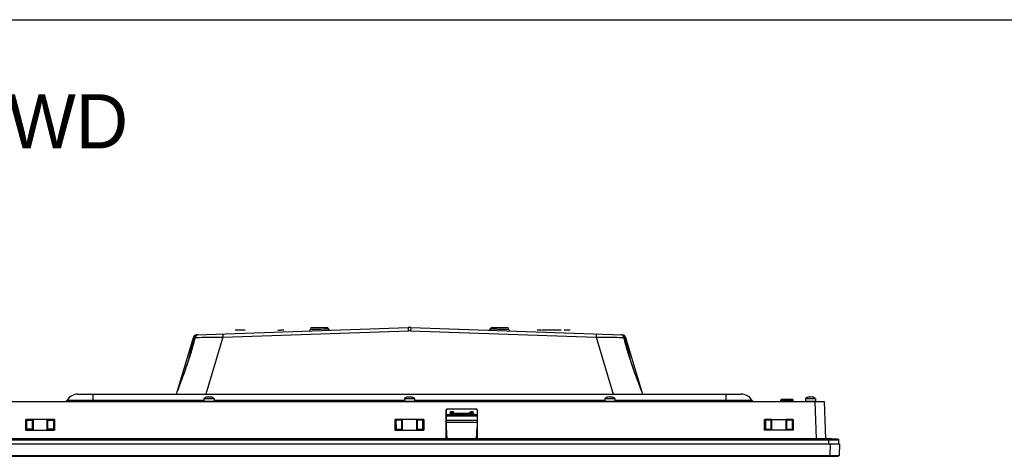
# Model space of a CAD drawing. Header units: millimetres. Extents: x 0 to 1682, y 0 to 1188.
# Tile 17 of 38: x 295 to 841, y 946 to 1188. Entities that reach past the tile are written whole.
import ezdxf

# ---------------------------------------------------------------- set-up
doc = ezdxf.new("R2010")
doc.units = ezdxf.units.MM
doc.header["$LTSCALE"] = 92.51
for name, color, linetype in [('2D-TOPRC1500_00-FORMAT', 7, 'CONTINUOUS'), ('2D-TOPRC1500_00-TEXT', 7, 'CONTINUOUS'), ('GASKET_TOPRC19_REV03_VIEW-SHAPE', 7, 'CONTINUOUS'), ('HC233237-RC1900WD-제품취출-SHAPE', 7, 'CONTINUOUS'), ('ISO7045-M3X6-4_8-SHAPE', 7, 'CONTINUOUS'), ('REAR_CASE_MDPSC_19W-SHAPE', 7, 'CONTINUOUS'), ('REAR_COVER_MDPSC_19W-SHAPE', 7, 'CONTINUOUS'), ('TACT_TS14-1212-70-CUI-SHAPE', 7, 'CONTINUOUS'), ('TACT_TS16-1212-75-BK_SMD_-SHAPE', 7, 'CONTINUOUS')]:
    doc.layers.add(name, color=color, linetype=linetype)
doc.styles.get("Standard").update_dxf_attribs({"font": 'GOTHIC.TTF'})

msp = doc.modelspace()

# ---------------------------------------------------------------- linework, layer by layer
at = {"layer": '2D-TOPRC1500_00-FORMAT', "color": 7, "linetype": 'Continuous'}
msp.add_line((0, 1188), (1682, 1188), dxfattribs=at)
at = {"layer": 'GASKET_TOPRC19_REV03_VIEW-SHAPE', "color": 7, "linetype": 'Continuous'}
for p, q in [((272.747833, 955.040455), (749.015011, 955.040455)), ((748.681422, 955.374044), (273.081422, 955.374044)), ((276.21412, 955.376652), (745.548724, 955.376652)), ((745.281422, 955.54017), (276.481422, 955.54017)), ((743.481422, 955.54017), (743.481422, 955.376652)), ((743.481422, 955.374044), (743.481422, 952.840455)), ((749.015011, 955.040455), (749.015011, 952.840455))]:
    msp.add_line(p, q, dxfattribs=at)
msp.add_open_spline([(745.281422, 955.54017), (745.335646, 955.54017), (745.446351, 955.509684), (745.52407, 955.425037), (745.548724, 955.376652)], degree=3, knots=[0, 0, 0, 0, 0.4996368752, 1, 1, 1, 1], dxfattribs=at)
msp.add_open_spline([(748.681422, 955.374044), (748.766528, 955.374044), (748.94384, 955.302873), (749.015011, 955.125561), (749.015011, 955.040455)], degree=3, dxfattribs=at)
at = {"layer": 'HC233237-RC1900WD-제품취출-SHAPE', "color": 7, "linetype": 'Continuous'}
for p, q in [((280.700314, 976.290455), (741.06253, 976.290455)), ((736.790191, 955.54017), (736.065576, 976.290455)), ((741.06253, 976.290455), (741.787146, 955.54017)), ((531.307662, 971.273266), (531.221624, 971.273161)), ((531.221624, 971.273161), (531.221624, 955.97358)), ((531.328185, 955.97371), (531.307662, 971.273266)), ((548.451918, 968.840455), (531.310926, 968.840455)), ((531.311561, 968.366623), (548.451282, 968.366623)), ((532.116256, 972.167793), (547.646587, 972.167793)), ((532.116256, 972.082944), (532.116256, 972.167793)), ((532.116256, 972.082944), (547.646587, 972.082944)), ((533.381422, 969.690455), (533.366585, 968.840455)), ((533.385867, 970.19916), (535.376977, 970.19916)), ((533.385867, 969.69044), (533.385867, 970.194639)), ((534.381421, 969.690455), (533.385867, 969.690455)), ((533.890576, 970.690455), (533.390372, 970.199065)), ((533.892433, 970.690455), (534.87041, 970.690455)), ((534.381422, 968.840455), (534.381422, 969.690455)), ((534.381776, 969.690455), (545.381068, 969.690455)), ((534.872267, 970.690455), (535.372472, 970.199065)), ((535.376977, 969.690455), (535.376977, 970.194639)), ((536.778316, 968.840455), (536.789092, 969.690455)), ((542.984528, 968.840455), (542.973751, 969.690455)), ((544.385867, 970.19916), (546.376977, 970.19916)), ((544.385867, 969.690455), (544.385867, 970.194639)), ((544.890576, 970.690455), (544.390372, 970.199065)), ((544.892433, 970.690455), (545.87041, 970.690455)), ((545.575645, 969.690446), (545.381421, 969.690455)), ((545.381422, 969.690455), (545.381422, 968.840455)), ((546.376977, 969.690455), (545.575645, 969.690446)), ((545.872267, 970.690455), (546.372472, 970.199065)), ((546.376977, 969.69044), (546.376977, 970.194639)), ((546.381422, 969.690455), (546.396259, 968.840455)), ((547.646587, 972.167793), (547.646587, 972.082944)), ((548.455181, 971.273266), (548.434659, 955.97371)), ((548.455181, 971.273266), (548.54122, 971.273161)), ((548.54122, 955.97358), (548.54122, 971.273161)), ((297.920146, 960.297458), (297.920146, 966.261673)), ((313.824719, 966.259938), (297.920146, 966.259938)), ((298.088364, 960.507448), (298.088364, 966.193565)), ((298.088364, 966.193565), (298.347561, 965.934684)), ((298.088364, 966.193565), (301.97448, 966.193565)), ((298.336712, 965.935049), (298.336712, 960.74563)), ((298.396421, 965.875413), (298.336712, 965.935049)), ((298.347561, 965.934684), (301.715283, 965.934684)), ((298.403829, 960.812828), (298.396421, 965.875413)), ((298.396421, 965.875413), (301.666423, 965.875413)), ((301.666423, 965.875413), (301.659015, 960.812828)), ((301.666423, 965.875413), (301.725765, 965.934684)), ((301.97448, 966.193565), (301.726131, 965.945519)), ((301.726131, 960.74563), (301.726131, 965.935049)), ((301.97448, 966.193565), (301.97448, 960.507448)), ((309.788364, 960.507448), (309.788364, 966.193565)), ((309.788364, 966.193565), (310.047561, 965.934684)), ((309.788364, 966.193565), (313.67448, 966.193565)), ((310.036712, 965.935049), (310.036712, 960.74563)), ((310.096421, 965.875413), (310.036712, 965.935049)), ((310.047561, 965.934684), (313.415283, 965.934684)), ((310.103829, 960.812828), (310.096421, 965.875413)), ((310.096421, 965.875413), (313.366423, 965.875413)), ((313.366423, 965.875413), (313.359015, 960.812828)), ((313.366423, 965.875413), (313.425765, 965.934684)), ((313.67448, 966.193565), (313.426131, 965.945519)), ((313.426131, 960.74563), (313.426131, 965.935049)), ((313.67448, 966.193565), (313.67448, 960.507448)), ((313.824719, 966.261673), (313.824719, 960.297458)), ((502.929135, 960.297458), (502.929135, 966.261673)), ((518.833708, 966.259938), (502.929135, 966.259938)), ((506.97448, 966.193565), (503.088364, 966.193565)), ((503.088364, 966.193565), (503.347561, 965.934684)), ((503.088364, 966.193565), (503.088364, 960.507448)), ((503.396421, 965.875413), (503.336712, 965.935049)), ((503.336712, 965.935049), (503.336712, 960.74563)), ((506.725765, 965.934684), (503.337078, 965.934684)), ((506.666423, 965.875413), (503.396421, 965.875413)), ((503.396421, 965.875413), (503.403829, 960.812828)), ((506.659015, 960.812828), (506.666423, 965.875413)), ((506.97448, 966.193565), (506.726131, 965.945519)), ((506.726131, 960.74563), (506.726131, 965.935049)), ((506.97448, 960.507448), (506.97448, 966.193565)), ((518.67448, 966.193565), (514.788364, 966.193565)), ((514.788364, 966.193565), (515.047561, 965.934684)), ((514.788364, 966.193565), (514.788364, 960.507448)), ((515.096421, 965.875413), (515.036712, 965.935049)), ((515.036712, 965.935049), (515.036712, 960.74563)), ((518.425765, 965.934684), (515.037078, 965.934684)), ((518.366423, 965.875413), (515.096421, 965.875413)), ((515.096421, 965.875413), (515.103829, 960.812828)), ((518.359015, 960.812828), (518.366423, 965.875413)), ((518.366423, 965.875413), (518.425765, 965.934684)), ((518.67448, 966.193565), (518.426131, 965.945519)), ((518.426131, 960.74563), (518.426131, 965.935049)), ((518.67448, 960.507448), (518.67448, 966.193565)), ((518.833708, 966.261673), (518.833708, 960.297458)), ((548.447692, 965.690455), (531.315151, 965.690455)), ((531.316422, 964.742791), (548.446421, 964.742791)), ((531.319998, 962.076905), (531.662574, 955.54017)), ((548.10027, 955.54017), (548.442845, 962.076905)), ((707.938125, 966.261673), (723.842697, 966.261673)), ((707.938125, 960.297458), (707.938125, 966.261673)), ((711.97448, 966.193565), (708.088364, 966.193565)), ((708.088364, 966.193565), (708.347561, 965.934684)), ((708.088364, 966.193565), (708.088364, 960.507448)), ((708.336712, 965.935049), (708.336712, 960.74563)), ((711.725765, 965.934684), (708.337078, 965.934684)), ((711.666423, 965.875413), (708.396421, 965.875413)), ((708.396421, 965.875413), (708.403829, 960.812828)), ((711.659015, 960.812828), (711.666423, 965.875413)), ((711.666423, 965.875413), (711.725765, 965.934684)), ((711.97448, 966.193565), (711.726131, 965.945519)), ((711.726131, 960.74563), (711.726131, 965.935049)), ((711.97448, 960.507448), (711.97448, 966.193565)), ((723.67448, 966.193565), (719.788364, 966.193565)), ((719.788364, 966.193565), (720.047561, 965.934684)), ((719.788364, 966.193565), (719.788364, 960.507448)), ((720.096421, 965.875413), (720.036712, 965.935049)), ((720.036712, 965.935049), (720.036712, 960.74563)), ((723.425765, 965.934684), (720.037078, 965.934684)), ((723.366423, 965.875413), (720.096421, 965.875413)), ((720.096421, 965.875413), (720.103829, 960.812828)), ((723.359015, 960.812828), (723.366423, 965.875413)), ((723.67448, 966.193565), (723.426131, 965.945519)), ((723.426131, 960.74563), (723.426131, 965.935049)), ((723.67448, 960.507448), (723.67448, 966.193565)), ((723.842697, 966.261673), (723.842697, 960.297458)), ((297.920146, 960.295723), (313.824719, 960.295723)), ((298.088364, 960.507448), (298.336712, 960.7561)), ((301.97448, 960.507448), (298.088364, 960.507448)), ((301.736954, 960.745264), (298.32589, 960.745264)), ((301.659015, 960.812828), (298.403829, 960.812828)), ((301.659015, 960.812828), (301.726131, 960.74563)), ((301.97448, 960.507448), (301.736954, 960.745264)), ((309.788364, 960.507448), (310.036712, 960.7561)), ((313.67448, 960.507448), (309.788364, 960.507448)), ((313.436954, 960.745264), (310.02589, 960.745264)), ((313.359015, 960.812828), (310.103829, 960.812828)), ((313.359015, 960.812828), (313.426131, 960.74563)), ((313.67448, 960.507448), (313.436954, 960.745264)), ((502.929135, 960.295723), (518.833708, 960.295723)), ((503.088364, 960.507448), (503.336712, 960.7561)), ((503.088364, 960.507448), (506.97448, 960.507448)), ((503.336347, 960.745264), (506.726496, 960.745264)), ((503.403829, 960.812828), (506.659015, 960.812828)), ((506.659015, 960.812828), (506.726131, 960.74563)), ((506.97448, 960.507448), (506.736954, 960.745264)), ((514.788364, 960.507448), (515.036712, 960.7561)), ((514.788364, 960.507448), (518.67448, 960.507448)), ((515.036347, 960.745264), (518.426496, 960.745264)), ((515.103829, 960.812828), (518.359015, 960.812828)), ((518.67448, 960.507448), (518.436954, 960.745264)), ((723.842697, 960.297458), (707.938125, 960.297458)), ((708.088364, 960.507448), (708.336712, 960.7561)), ((708.088364, 960.507448), (711.97448, 960.507448)), ((708.403829, 960.812828), (708.336347, 960.745264)), ((708.336347, 960.745264), (711.726496, 960.745264)), ((708.403829, 960.812828), (711.659015, 960.812828)), ((711.97448, 960.507448), (711.736954, 960.745264)), ((719.788364, 960.507448), (720.036712, 960.7561)), ((719.788364, 960.507448), (723.67448, 960.507448)), ((720.103829, 960.812828), (720.036347, 960.745264)), ((720.036347, 960.745264), (723.426496, 960.745264)), ((720.103829, 960.812828), (723.359015, 960.812828)), ((723.67448, 960.507448), (723.436954, 960.745264)), ((272.181422, 952.840455), (749.581422, 952.840455)), ((531.328185, 955.97371), (531.221624, 955.97358)), ((548.434659, 955.97371), (548.54122, 955.97358)), ((744.356873, 946.323005), (744.584468, 952.840455)), ((749.581422, 952.840455), (749.353827, 946.323005)), ((272.908711, 945.840455), (748.854132, 945.840455)), ((277.40597, 946.323005), (744.356873, 946.323005)), ((744.356873, 946.323005), (744.356873, 945.840455)), ((744.356873, 946.323005), (745.13887, 946.320411)), ((747.294292, 946.315933), (747.890202, 946.31562)), ((749.353827, 946.323005), (748.854132, 945.840455))]:
    msp.add_line(p, q, dxfattribs=at)
for points, knots in [([(531.221624, 971.273161), (531.221624, 971.500911), (531.416586, 971.972609), (531.888315, 972.167793), (532.116256, 972.167793)], [0, 0, 0, 0, 0.4997894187, 1, 1, 1, 1]), ([(531.307662, 971.273266), (531.307386, 971.47936), (531.483444, 971.906305), (531.910154, 972.082944), (532.116256, 972.082944)], [0, 0, 0, 0, 0.4999905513, 1, 1, 1, 1]), ([(547.646587, 972.167793), (547.874421, 972.167793), (548.346133, 971.972734), (548.54122, 971.501018), (548.54122, 971.273161)], [0, 0, 0, 0, 0.4999747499, 1, 1, 1, 1]), ([(547.646587, 972.082944), (547.852683, 972.082944), (548.279392, 971.906313), (548.455457, 971.479367), (548.455181, 971.273266)], [0, 0, 0, 0, 0.4999940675, 1, 1, 1, 1]), ([(745.13887, 946.320411), (745.330593, 946.319839), (746.049066, 946.317872), (746.76754, 946.316452), (747.294292, 946.315933)], [0, 0, 0, 0, 0.2668483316, 1, 1, 1, 1]), ([(747.890202, 946.31562), (748.097391, 946.31562), (748.388932, 946.315468), (748.749215, 946.317006), (748.95986, 946.316292), (749.120064, 946.321231), (749.248944, 946.313306), (749.302726, 946.330558), (749.353545, 946.314925), (749.353827, 946.323005)], [0, 0, 0, 0, 0.4246512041, 0.596813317, 0.7400578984, 0.852930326, 0.9342471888, 0.9834294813, 1, 1, 1, 1])]:
    msp.add_open_spline(points, degree=3, knots=knots, dxfattribs=at)
for points in [[(531.337339, 955.539112), (531.263952, 955.669786), (531.221624, 955.823709), (531.221624, 955.97358)], [(531.463953, 955.537002), (531.378629, 955.663328), (531.328389, 955.821268), (531.328185, 955.97371)], [(548.434659, 955.97371), (548.434454, 955.821258), (548.384211, 955.663304), (548.298874, 955.536975)], [(548.54122, 955.97358), (548.54122, 955.823888), (548.499268, 955.670077), (548.426016, 955.539533)]]:
    msp.add_open_spline(points, degree=3, dxfattribs=at)
at = {"layer": 'ISO7045-M3X6-4_8-SHAPE', "color": 7, "linetype": 'Continuous'}
for p, q in [((398.131422, 978.559715), (398.131422, 978.569165)), ((399.331422, 978.559715), (399.331422, 978.781431)), ((399.931422, 978.781431), (399.931422, 978.559715)), ((401.131422, 978.569165), (401.131422, 978.559715)), ((509.381422, 978.559715), (509.381422, 978.569165)), ((510.581422, 978.559715), (510.581422, 978.781431)), ((511.181422, 978.781431), (511.181422, 978.559715)), ((512.381422, 978.569165), (512.381422, 978.559715)), ((620.631422, 978.559715), (620.631422, 978.569165)), ((621.831422, 978.559715), (621.831422, 978.781431)), ((622.431422, 978.781431), (622.431422, 978.559715)), ((623.631422, 978.569165), (623.631422, 978.559715)), ((731.881422, 978.559715), (731.881422, 978.569165)), ((733.081422, 978.559715), (733.081422, 978.781431)), ((733.681422, 978.781431), (733.681422, 978.559715)), ((734.881422, 978.569165), (734.881422, 978.559715)), ((396.831422, 977.941926), (396.831422, 976.390455)), ((396.831422, 977.941926), (402.431422, 977.941926)), ((396.831422, 976.390455), (402.431422, 976.390455)), ((402.431422, 977.941926), (402.431422, 976.390455)), ((508.081422, 977.941926), (513.681422, 977.941926)), ((508.081422, 977.941926), (508.081422, 976.390455)), ((508.081422, 976.390455), (513.681422, 976.390455)), ((513.681422, 977.941926), (513.681422, 976.390455)), ((619.331422, 977.941926), (624.931422, 977.941926)), ((619.331422, 977.941926), (619.331422, 976.390455)), ((619.331422, 976.390455), (624.931422, 976.390455)), ((624.931422, 977.941926), (624.931422, 976.390455)), ((730.581422, 977.941926), (736.181422, 977.941926)), ((730.581422, 977.941926), (730.581422, 976.390455)), ((730.581422, 976.390455), (736.181422, 976.390455)), ((736.181422, 977.941926), (736.181422, 976.390455))]:
    msp.add_line(p, q, dxfattribs=at)
for centre, radius, start, end in [((399.631422, 973.799463), 5, 107.45760312, 124.05579774), ((399.631422, 973.799463), 4.990992, 93.44602869, 107.4901275), ((399.631422, 973.799463), 4.769696, 86.39388186, 93.60611814), ((399.631422, 973.799463), 4.990992, 72.5098725, 86.55397131), ((399.631422, 973.799463), 5, 55.94420226, 72.54239688), ((510.881422, 973.799463), 5, 107.45760312, 124.05579774), ((510.881422, 973.799463), 4.990992, 93.44602869, 107.4901275), ((510.881422, 973.799463), 4.769696, 86.39388186, 93.60611814), ((510.881422, 973.799463), 4.990992, 72.5098725, 86.55397131), ((510.881422, 973.799463), 5, 55.94420226, 72.54239688), ((622.131422, 973.799463), 5, 107.45760312, 124.05579774), ((622.131422, 973.799463), 4.990992, 93.44602869, 107.4901275), ((622.131422, 973.799463), 4.769696, 86.39388186, 93.60611814), ((622.131422, 973.799463), 4.990992, 72.5098725, 86.55397131), ((622.131422, 973.799463), 5, 55.94420226, 72.54239688), ((733.381422, 973.799463), 5, 107.45760312, 124.05579774), ((733.381422, 973.799463), 4.990992, 93.44602869, 107.4901275), ((733.381422, 973.799463), 4.769696, 86.39388186, 93.60611814), ((733.381422, 973.799463), 4.990992, 72.5098725, 86.55397131), ((733.381422, 973.799463), 5, 55.94420226, 72.54239688)]:
    msp.add_arc(centre, radius, start, end, dxfattribs=at)
at = {"layer": 'REAR_CASE_MDPSC_19W-SHAPE', "color": 7, "linetype": 'Continuous'}
for p, q in [((326.833875, 980.290455), (694.928904, 980.290455)), ((335.24212, 976.290455), (335.242187, 980.290455)), ((686.520431, 980.290455), (686.520577, 977.94142)), ((320.89532, 976.996338), (396.831422, 976.996337)), ((326.52819, 976.996324), (328.041389, 976.996348)), ((333.21027, 976.996214), (335.24212, 976.996337)), ((402.431422, 976.996337), (508.081422, 976.996337)), ((513.681422, 976.996337), (619.331422, 976.996337)), ((624.931422, 976.996337), (693.805479, 976.996344)), ((686.520577, 977.94142), (686.520577, 976.996337)), ((686.520724, 976.996338), (688.47203, 976.9965)), ((686.520724, 976.290455), (686.520724, 976.996337)), ((690.357774, 976.996353), (692.136428, 976.99637)), ((692.136428, 976.99637), (700.867524, 976.996337)), ((695.364685, 976.99625), (696.762181, 976.996366)), ((700.726999, 976.996214), (700.867524, 976.996337))]:
    msp.add_line(p, q, dxfattribs=at)
for points in [[(320.89532, 976.996338), (321.025287, 976.9965), (321.405214, 976.996353), (322.015779, 976.99637)], [(323.897438, 976.99625), (325.13835, 976.996366), (326.52819, 976.996324)], [(328.041389, 976.996348), (329.618679, 976.996531), (331.317599, 976.996341)], [(697.964999, 976.996324), (698.965507, 976.996348), (699.743757, 976.996531), (700.333593, 976.996341)]]:
    msp.add_lwpolyline(points, dxfattribs=at)
for centre, radius, start, end in [((326.833875, 973.290455), 7, 90.00000001, 148.03428108), ((694.928904, 973.290455), 7, 31.96548832, 90), ((319.622772, 977.790455), 1.5, 270, 328.0342812), ((702.140071, 977.790455), 1.5, 211.96571876, 270)]:
    msp.add_arc(centre, radius, start, end, dxfattribs=at)
at = {"layer": 'REAR_COVER_MDPSC_19W-SHAPE', "color": 7, "linetype": 'Continuous'}
for p, q in [((392.793856, 1013.166746), (510.183432, 1017.266081)), ((455.89929, 1016.313295), (465.836816, 1016.521253)), ((456.899029, 1017.290455), (464.863814, 1017.290455)), ((465.796032, 1016.52049), (465.836816, 1016.521253)), ((511.579412, 1017.266081), (628.968988, 1013.166746)), ((555.926027, 1016.521253), (565.863553, 1016.313295)), ((556.899029, 1017.290455), (564.863814, 1017.290455)), ((560.038072, 1016.435393), (562.983626, 1016.373733)), ((381.631422, 980.290455), (390.946015, 1011.735995)), ((391.007364, 1011.912401), (390.969222, 1011.809155)), ((391.191953, 1010.726378), (391.383094, 1011.478157)), ((391.848037, 1011.742036), (391.847964, 1011.74175)), ((407.252342, 1011.84474), (397.905537, 980.290455)), ((407.252342, 1011.84474), (510.253231, 1015.44161)), ((415.778175, 1015.790455), (414.1441, 1015.790455)), ((417.658128, 1015.790455), (416.054082, 1015.790455)), ((419.618726, 1015.790455), (417.92444, 1015.790455)), ((437.800202, 1015.790455), (439.300215, 1015.790455)), ((441.112676, 1015.790455), (439.485796, 1015.790455)), ((455.952436, 1016.314473), (456.708635, 1016.330268)), ((466.319094, 1015.790455), (465.772712, 1015.790455)), ((511.509613, 1015.44161), (614.510501, 1011.84474)), ((562.983626, 1016.373733), (564.094762, 1016.350404)), ((583.802064, 1015.790455), (581.752072, 1015.790455)), ((587.581088, 1015.790455), (584.110885, 1015.790455)), ((592.622813, 1015.790455), (587.668085, 1015.790455)), ((594.981591, 1015.790455), (592.931599, 1015.790455)), ((600.025749, 1015.790455), (596.641127, 1015.790455)), ((614.510501, 1011.84474), (623.857306, 980.290455)), ((629.857561, 1011.727133), (629.842299, 1011.786541)), ((630.755478, 1011.912404), (630.793622, 1011.809152)), ((630.816828, 1011.735995), (640.131422, 980.290455)), ((382.47925, 983.078089), (382.457039, 983.011277)), ((382.472554, 983.052117), (382.479021, 983.077205)), ((639.308063, 983.004538), (639.283591, 983.078101)), ((639.290284, 983.052116), (639.283829, 983.077166))]:
    msp.add_line(p, q, dxfattribs=at)
for points in [[(459.528316, 1016.389396), (460.940533, 1016.418979), (461.652027, 1016.433874)], [(461.652027, 1016.433874), (463.634671, 1016.475321), (464.198909, 1016.487109), (465.11112, 1016.506135)], [(465.11112, 1016.506135), (465.438744, 1016.512895), (465.796032, 1016.52049)], [(556.455898, 1016.510189), (557.351449, 1016.491531), (557.931436, 1016.479437), (558.582188, 1016.465835), (559.289002, 1016.451067), (560.038072, 1016.435393)], [(391.847964, 1011.74175), (391.065584, 1008.794437), (390.024527, 1005.109012), (388.9504, 1001.551472), (387.864607, 998.172479), (386.791288, 995.012922), (385.750173, 992.084836), (384.775458, 989.427713), (383.872875, 986.99446), (383.054575, 984.748091), (382.479021, 983.077205)], [(393.506754, 1013.19164), (393.24587, 1013.160543), (392.896717, 1013.046827), (392.571202, 1012.852933), (392.285583, 1012.585635), (392.057101, 1012.261376), (391.895364, 1011.900265), (391.848065, 1011.742028)], [(456.708635, 1016.330268), (457.141278, 1016.339356), (457.651059, 1016.350033), (458.226639, 1016.362111), (458.856594, 1016.375311), (459.528316, 1016.389396)], [(564.528126, 1016.341301), (564.888088, 1016.333756), (565.180486, 1016.32762), (565.588607, 1016.319061)], [(629.91484, 1011.741849), (629.886784, 1011.84088), (629.74513, 1012.188531), (629.540496, 1012.508859), (629.277547, 1012.784038), (628.96204, 1012.999538), (628.612809, 1013.137892), (628.252623, 1013.191759)], [(639.283829, 983.077166), (638.721161, 984.711846), (637.904951, 986.95393), (637.004455, 989.381638), (636.031423, 992.033097), (634.991134, 994.956749), (633.918102, 998.112467), (632.83226, 1001.487955), (631.757797, 1005.042384), (630.716191, 1008.725116), (629.914874, 1011.741751)], [(382.457039, 983.011277), (382.337614, 982.659473), (382.289699, 982.511587), (382.276693, 982.46883)], [(639.48638, 982.468063), (639.463911, 982.541095), (639.417472, 982.682608), (639.365286, 982.835834), (639.308063, 983.004538)]]:
    msp.add_lwpolyline(points, dxfattribs=at)
for centre, radius, start, end in [((456.899029, 1016.290455), 1, 90, 178.69126389), ((464.863814, 1016.290455), 1, 13.34403507, 90), ((466.809818, 1016.75205), 1, 193.34403508, 271.99999993), ((510.881422, 997.278264), 20, 88, 92), ((554.953026, 1016.75205), 1, 268.00000007, 346.65596492), ((556.899029, 1016.290455), 1, 90, 166.65596493), ((564.863814, 1016.290455), 1, 1.30873611, 90), ((392.863655, 1011.167965), 2, 92, 163.5), ((454.899551, 1016.336135), 1, 271.99999999, 358.6912639), ((510.881422, 997.447079), 18.005493, 88.00061045, 91.99938955), ((566.863293, 1016.336135), 1, 181.3087361, 268.00000001), ((628.202792, 1011.722191), 1.470416, 75.31707762, 87.94247747), ((628.193688, 1011.685996), 1.507736, 72.14780377, 75.331042), ((628.179962, 1011.645374), 1.55061, 65.12235427, 72.12519817), ((628.162437, 1011.606394), 1.593347, 63.19949073, 65.14031787), ((628.899189, 1011.167965), 2, 16.5, 88), ((831.19842, 1063.23934), 207.826076, 194.3510309, 194.69039023), ((445.493427, 962.018482), 66.438536, 160.65846436, 161.25472743), ((577.24591, 962.354715), 65.405778, 18.71655535, 19.29854466), ((433.459202, 966.113401), 53.726698, 161.26579271, 161.62052619), ((588.615369, 966.2173), 53.398112, 18.3792259, 18.70580987), ((654.561682, 988.131376), 16.093924, 198.39007157, 198.74077043)]:
    msp.add_arc(centre, radius, start, end, dxfattribs=at)
for points, knots in [([(510.183432, 1017.266081), (510.194974, 1017.266484), (510.172366, 1017.192507), (510.200425, 1017.119142), (510.194005, 1016.940754), (510.208084, 1016.726081), (510.216289, 1016.452378), (510.233064, 1016.020164), (510.244915, 1015.677947), (510.253231, 1015.44161)], [0, 0, 0, 0, 0.0189758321, 0.0746507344, 0.1651749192, 0.2877335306, 0.4380222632, 0.6114375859, 1, 1, 1, 1]), ([(511.579412, 1017.266081), (511.56787, 1017.266484), (511.590477, 1017.192507), (511.562418, 1017.119142), (511.568838, 1016.940754), (511.554759, 1016.726081), (511.546555, 1016.452378), (511.52978, 1016.020164), (511.517929, 1015.677947), (511.509613, 1015.44161)], [0, 0, 0, 0, 0.018975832, 0.0746507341, 0.1651749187, 0.2877335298, 0.4380222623, 0.6114375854, 1, 1, 1, 1]), ([(391.920547, 1011.786559), (391.314143, 1009.413474), (390.012855, 1004.667419), (387.793474, 997.625519), (385.337305, 990.753164), (383.587233, 986.254336), (382.804609, 984.022826)], [0, 0, 0, 0, 0.2513109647, 0.504807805, 0.757366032, 1, 1, 1, 1]), ([(390.946014, 1011.735991), (390.941311, 1011.720114), (390.982197, 1011.671799), (391.120488, 1011.588008), (391.269953, 1011.522298), (391.383094, 1011.478159)], [0, 0, 0, 0, 0.0958998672, 0.2966506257, 1, 1, 1, 1]), ([(391.505745, 1011.772789), (391.536413, 1011.823342), (391.664971, 1012.000266), (391.861681, 1012.129695), (392.015901, 1012.170089)], [0, 0, 0, 0, 0.2705476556, 1, 1, 1, 1]), ([(391.920539, 1011.786563), (391.910923, 1011.784479), (391.883987, 1011.777515), (391.853052, 1011.760435), (391.848113, 1011.742016)], [0, 0, 0, 0, 0.3403710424, 1, 1, 1, 1]), ([(391.920547, 1011.786559), (391.968568, 1011.7877), (392.179741, 1011.792487), (392.390931, 1011.796477), (392.5541, 1011.799283)], [0, 0, 0, 0, 0.2274066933, 1, 1, 1, 1]), ([(393.507274, 1013.191659), (393.157141, 1013.17943), (392.412984, 1012.856792), (392.023185, 1012.166077), (391.920599, 1011.786542)], [0, 0, 0, 0, 0.4712119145, 1, 1, 1, 1]), ([(392.47965, 1013.02976), (392.443779, 1012.997305), (392.301193, 1012.835109), (392.225116, 1012.623204), (392.195509, 1012.459706)], [0, 0, 0, 0, 0.2254883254, 1, 1, 1, 1]), ([(392.5541, 1011.799283), (394.581616, 1011.834149), (399.481285, 1011.853022), (404.380695, 1011.85323), (407.252342, 1011.84474)], [0, 0, 0, 0, 0.4138843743, 1, 1, 1, 1]), ([(407.182543, 1013.66921), (407.194085, 1013.669613), (407.171477, 1013.595637), (407.199537, 1013.522272), (407.193117, 1013.343884), (407.207195, 1013.12921), (407.2154, 1012.855508), (407.232175, 1012.423293), (407.244026, 1012.081076), (407.252342, 1011.84474)], [0, 0, 0, 0, 0.018975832, 0.0746507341, 0.1651749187, 0.2877335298, 0.4380222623, 0.6114375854, 1, 1, 1, 1]), ([(614.5803, 1013.66921), (614.568759, 1013.669613), (614.591366, 1013.595637), (614.563307, 1013.522272), (614.569727, 1013.343885), (614.555648, 1013.129211), (614.547444, 1012.855508), (614.530668, 1012.423294), (614.518818, 1012.081076), (614.510501, 1011.84474)], [0, 0, 0, 0, 0.0189757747, 0.0746505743, 0.1651747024, 0.2877332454, 0.4380219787, 0.6114374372, 1, 1, 1, 1]), ([(614.510501, 1011.84474), (617.317997, 1011.853038), (622.148037, 1011.853757), (626.978266, 1011.834518), (629.000593, 1011.802667)], [0, 0, 0, 0, 0.5812543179, 1, 1, 1, 1]), ([(629.669787, 1012.228576), (629.623761, 1012.316435), (629.425672, 1012.638347), (629.129602, 1012.902942), (628.880854, 1013.028586)], [0, 0, 0, 0, 0.2624859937, 1, 1, 1, 1]), ([(629.000593, 1011.802667), (629.078433, 1011.801441), (629.359015, 1011.796814), (629.639585, 1011.79136), (629.842299, 1011.786541)], [0, 0, 0, 0, 0.2774210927, 1, 1, 1, 1]), ([(629.28316, 1013.029791), (629.31819, 1012.998102), (629.457583, 1012.8404), (629.533621, 1012.634852), (629.56431, 1012.475875)], [0, 0, 0, 0, 0.2258498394, 1, 1, 1, 1]), ([(629.753396, 1012.168368), (629.89914, 1012.128802), (630.186154, 1011.94444), (630.337663, 1011.643613), (630.379749, 1011.478157)], [0, 0, 0, 0, 0.4693767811, 1, 1, 1, 1]), ([(629.842281, 1011.786539), (629.851922, 1011.78445), (629.878898, 1011.777485), (629.909912, 1011.760298), (629.914765, 1011.74183)], [0, 0, 0, 0, 0.3406467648, 1, 1, 1, 1]), ([(630.816829, 1011.735996), (630.821532, 1011.720118), (630.780646, 1011.671802), (630.642355, 1011.588008), (630.49289, 1011.522297), (630.379749, 1011.478157)], [0, 0, 0, 0, 0.0959017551, 0.2966531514, 1, 1, 1, 1]), ([(630.379749, 1011.478157), (630.61216, 1010.564473), (631.543253, 1006.897841), (632.467958, 1003.229586), (633.158267, 1000.474526)], [0, 0, 0, 0, 0.2492144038, 1, 1, 1, 1]), ([(388.605594, 1000.478585), (389.248355, 1003.043863), (390.109199, 1006.460122), (390.975586, 1009.874975), (391.191953, 1010.726378)], [0, 0, 0, 0, 0.7506513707, 1, 1, 1, 1]), ([(638.976494, 983.970698), (638.229972, 986.104288), (636.559511, 990.408247), (634.192575, 996.979004), (632.035764, 1003.717475), (630.762261, 1008.261632), (630.166116, 1010.535539)], [0, 0, 0, 0, 0.2421718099, 0.4945206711, 0.7481503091, 1, 1, 1, 1]), ([(382.473154, 983.053917), (382.45182, 982.989719), (382.385634, 982.794487), (382.315997, 982.600291), (382.276325, 982.46758)], [0, 0, 0, 0, 0.3281387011, 1, 1, 1, 1]), ([(639.486813, 982.466595), (639.477431, 982.498022), (639.424878, 982.663609), (639.366283, 982.827167), (639.321028, 982.960609)], [0, 0, 0, 0, 0.1888130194, 1, 1, 1, 1])]:
    msp.add_open_spline(points, degree=3, knots=knots, dxfattribs=at)
for points in [[(391.383094, 1011.478157), (391.409319, 1011.581254), (391.450568, 1011.681836), (391.505745, 1011.772789)], [(392.793856, 1013.166746), (392.679669, 1013.162759), (392.564376, 1013.106415), (392.47965, 1013.02976)], [(628.968989, 1013.166746), (629.083161, 1013.162759), (629.19844, 1013.10643), (629.28316, 1013.029791)], [(629.84227, 1011.786535), (629.801002, 1011.939223), (629.743182, 1012.08847), (629.669787, 1012.228576)], [(382.448329, 983.048293), (382.456059, 983.074389), (382.47051, 983.098922), (382.488397, 983.119435)], [(639.314514, 983.048293), (639.306785, 983.074385), (639.292337, 983.098914), (639.274455, 983.119426)]]:
    msp.add_open_spline(points, degree=3, dxfattribs=at)
at = {"layer": 'TACT_TS14-1212-70-CUI-SHAPE', "color": 7, "linetype": 'Continuous'}
for p, q in [((716.881422, 976.540455), (723.881422, 976.540455)), ((716.881422, 976.290455), (716.881422, 976.540455)), ((723.881422, 976.290455), (723.881422, 976.540455))]:
    msp.add_line(p, q, dxfattribs=at)
for centre, start, end in [((717.281422, 976.540455), 134.42240133, 180), ((723.481422, 976.540455), 0, 45.57759867)]:
    msp.add_arc(centre, 0.4, start, end, dxfattribs=at)
at = {"layer": 'TACT_TS16-1212-75-BK_SMD_-SHAPE', "color": 7, "linetype": 'Continuous'}
for p, q in [((717.001609, 976.825955), (717.005475, 977.047436)), ((717.005475, 977.047436), (723.757369, 977.047436)), ((717.405414, 977.440455), (723.35743, 977.440455)), ((723.761235, 976.825955), (723.757369, 977.047436))]:
    msp.add_line(p, q, dxfattribs=at)
for centre, start, end in [((717.405414, 977.040455), 90, 179), ((723.35743, 977.040455), 1, 90)]:
    msp.add_arc(centre, 0.4, start, end, dxfattribs=at)

# ---------------------------------------------------------------- texts
at = {"layer": '2D-TOPRC1500_00-TEXT', "color": 2, "linetype": 'Continuous', "insert": (56.887633, 1146.680277), "char_height": 30, "width": 291.77777778, "attachment_point": 1, "line_spacing_factor": 0.9}
msp.add_mtext('{\\fGulim|b0|i0|c129|p50;MDPSC}1900WD', dxfattribs=at)

doc.saveas('drawing.dxf')
